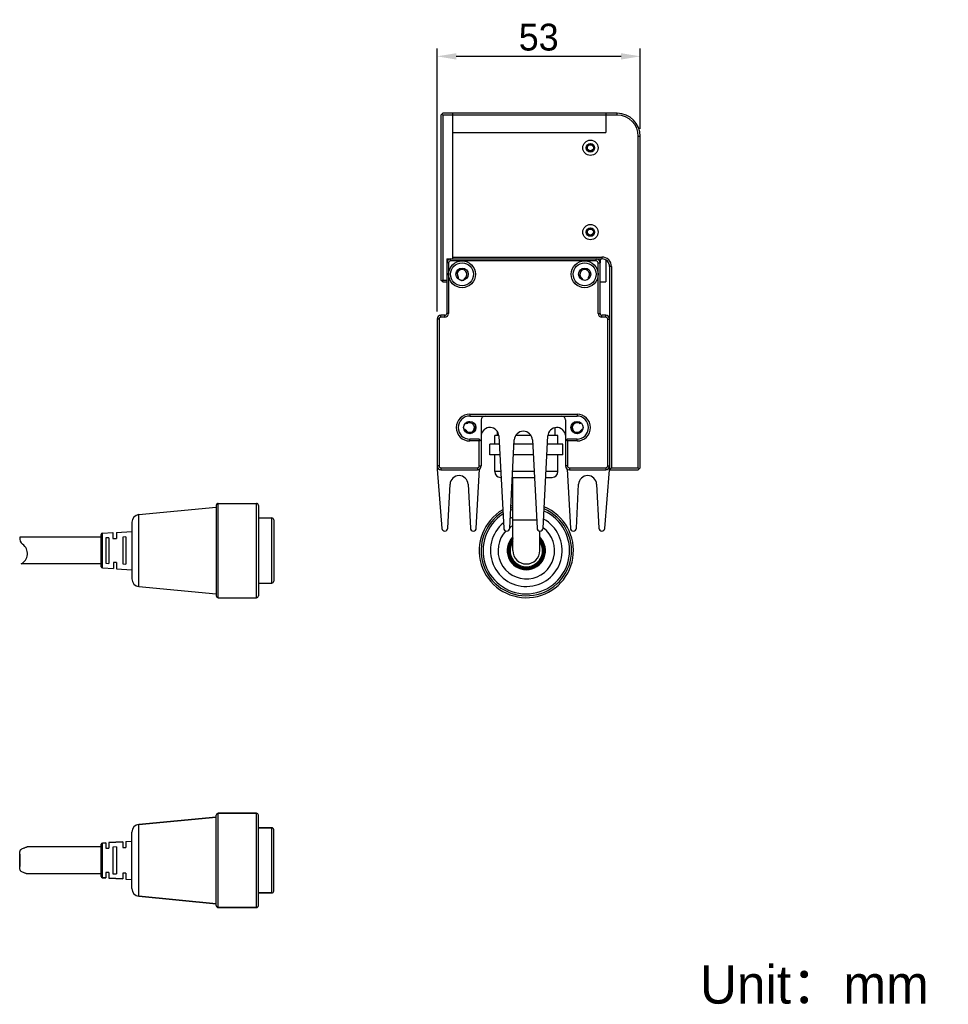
# Model space of a CAD drawing. Header units: millimetres. Extents: x 148 to 397, y 531 to 675.
# Tile 2 of 2: x 276 to 397, y 531 to 659. Entities that reach past the tile are written whole.
import ezdxf

# ---------------------------------------------------------------- set-up
doc = ezdxf.new("R2010")
doc.units = ezdxf.units.MM
doc.header["$LTSCALE"] = 23.1
doc.header["$PDMODE"] = 3
doc.header["$PDSIZE"] = 8
doc.layers.get('0').update_dxf_attribs({"linetype": 'CONTINUOUS'})
doc.layers.get('Defpoints').update_dxf_attribs({"linetype": 'CONTINUOUS'})
doc.layers.add('标注', color=3, linetype='CONTINUOUS', lineweight=25)
doc.layers.add('粗实线', color=7, linetype='CONTINUOUS', lineweight=30)
doc.styles.get("Standard").update_dxf_attribs({"font": 'simfang.ttf'})
doc.dimstyles.new('CST Standard', dxfattribs={"dimtxt": 3.5, "dimasz": 2.5, "dimexe": 1, "dimexo": 1, "dimgap": 0.6, "dimtad": 1, "dimtoh": 1, "dimdsep": 46, "dimtxsty": 'STANDARD', "dimcen": -2.5, "dimdle": 5, "dimclrd": 9, "dimclre": 9, "dimadec": 1, "dimazin": 2, "dimtfac": 1, "dimtofl": 0, "dimtmove": 0, "dimatfit": 0, "dimfxl": 1, "dimtolj": 1, "dimarcsym": 0})

# ---------------------------------------------------------------- blocks, each defined once
blk = doc.blocks.new('*D39')
at = {"layer": 'Defpoints', "color": 0}
for p in [(357.24, 654.43), (357.24, 643.99), (330.74, 620.14)]:
    blk.add_point(p, dxfattribs=at)
at = {"layer": '标注', "color": 9, "linetype": 'Continuous', "lineweight": -2, "ltscale": 3}
for p, q in [((330.74, 621.14), (330.74, 655.43)), ((357.24, 644.99), (357.24, 655.43)), ((333.24, 654.43), (354.74, 654.43))]:
    blk.add_line(p, q, dxfattribs=at)
at = {"layer": '标注', "color": 9}
for points in [[(333.24, 654.84), (333.24, 654.01), (330.74, 654.43)], [(354.74, 654.01), (354.74, 654.84), (357.24, 654.43)]]:
    blk.add_solid(points, dxfattribs=at)
at = {"layer": '标注', "color": 7, "insert": (343.99, 656.91), "char_height": 3.5, "attachment_point": 5}
blk.add_mtext('\\A1;\\A1;{\\fFZLanTingHei-R-GBK|b0|i0|c134|p2;53}', dxfattribs=at)

msp = doc.modelspace()

# ---------------------------------------------------------------- linework, layer by layer
at = {"layer": '粗实线', "color": 0, "linetype": 'Continuous'}
for p, q in [((331.4895, 646.9932), (331.2395, 646.7432)), ((331.2395, 646.7432), (331.2395, 625.2432)), ((331.4895, 646.7432), (331.3645, 646.8682)), ((354.2395, 646.9932), (331.4895, 646.9932)), ((354.2395, 646.7432), (331.4895, 646.7432)), ((331.4895, 646.7432), (331.4895, 625.2432)), ((332.7395, 646.9932), (332.7395, 627.9932)), ((352.7395, 646.9932), (352.7395, 644.4932)), ((354.2395, 646.7432), (354.2395, 646.9932)), ((332.7395, 644.4932), (352.7395, 644.4932)), ((356.9895, 643.9932), (357.2395, 643.9932)), ((356.9895, 600.7432), (356.9895, 643.9932)), ((357.2395, 600.7432), (357.2395, 643.9932)), ((332.7395, 628.2432), (352.2395, 628.2432)), ((352.2395, 628.2432), (352.2395, 627.9932)), ((331.9895, 627.9932), (352.2395, 627.9932)), ((331.9895, 627.9932), (331.9895, 624.9932)), ((332.2389, 627.4932), (331.9895, 627.4932)), ((332.2389, 627.4932), (332.2389, 620.8932)), ((332.4889, 627.7432), (332.4889, 627.9932)), ((351.4901, 627.7432), (332.4889, 627.7432)), ((351.4901, 627.7432), (351.4901, 627.9932)), ((351.7401, 627.4932), (351.9901, 627.4932)), ((351.7401, 620.8932), (351.7401, 627.4932)), ((351.9895, 627.9932), (351.9895, 627.5068)), ((351.9901, 620.8932), (351.9901, 627.4932)), ((352.7395, 627.8592), (352.7395, 624.9932)), ((353.4895, 626.9932), (353.2395, 626.9932)), ((353.2395, 626.9932), (353.2395, 600.4932)), ((353.4895, 626.9932), (353.4895, 600.7432)), ((331.4895, 624.9932), (331.2395, 625.2432)), ((331.4895, 625.2432), (331.3645, 625.1182)), ((331.4895, 625.2432), (331.9895, 625.2432)), ((331.4895, 624.9932), (331.9895, 624.9932)), ((331.9889, 624.9932), (331.9889, 620.8932)), ((334.2395, 625.2494), (334.2395, 625.2333)), ((349.7395, 625.2494), (349.7395, 625.2333)), ((351.9895, 624.9932), (352.7395, 624.9932)), ((331.7389, 620.6432), (331.2395, 620.6432)), ((331.2395, 620.3932), (331.2395, 620.6432)), ((331.7389, 620.3932), (331.7389, 620.6432)), ((332.2389, 620.8932), (331.9889, 620.8932)), ((351.7401, 620.8932), (351.9901, 620.8932)), ((352.2401, 620.3932), (352.2401, 620.6432)), ((352.7395, 620.6432), (352.2401, 620.6432)), ((352.7395, 620.3932), (352.7395, 620.6432)), ((330.9895, 620.1432), (330.7395, 620.1432)), ((330.7395, 620.1432), (330.7395, 600.5432)), ((330.9895, 620.1432), (330.9895, 600.9932)), ((331.7389, 620.3932), (331.2395, 620.3932)), ((352.7395, 620.3932), (352.2401, 620.3932)), ((352.9895, 600.9932), (352.9895, 620.1432)), ((352.9895, 620.1432), (353.2395, 620.1432)), ((334.9895, 607.7432), (334.9895, 607.4932)), ((334.9895, 607.7432), (348.9895, 607.7432)), ((348.9895, 607.7432), (348.9895, 607.4932)), ((334.4369, 606.5709), (334.4927, 606.55)), ((334.9895, 607.4932), (348.9895, 607.4932)), ((336.4895, 606.9932), (336.4895, 600.9932)), ((347.4895, 606.9932), (347.4895, 600.9932)), ((349.4863, 606.55), (349.5422, 606.5709)), ((334.2616, 605.7823), (334.2164, 605.7892)), ((338.6254, 604.9432), (338.6254, 605.4522)), ((346.1254, 604.9432), (346.1254, 605.9815)), ((349.7626, 605.7892), (349.7174, 605.7823)), ((334.9895, 604.2432), (334.9895, 604.4932)), ((336.2395, 604.4932), (334.9895, 604.4932)), ((336.2395, 604.2432), (334.9895, 604.2432)), ((336.2395, 604.4932), (336.4895, 604.2432)), ((336.2395, 604.2432), (336.3645, 604.3682)), ((336.2395, 600.9932), (336.2395, 604.2432)), ((337.6254, 602.4432), (337.6254, 603.8432)), ((338.8523, 603.8432), (337.6254, 603.8432)), ((337.6255, 602.4432), (337.6255, 603.8432)), ((338.2504, 603.8432), (338.2504, 604.9432)), ((338.797, 604.9432), (338.2516, 604.9432)), ((338.797, 604.9035), (339.425, 592.8626)), ((340.204, 592.8627), (340.8045, 604.3799)), ((343.2025, 603.8432), (340.7765, 603.8432)), ((342.998, 604.9432), (340.981, 604.9432)), ((343.1745, 604.3799), (343.775, 592.8627)), ((344.554, 592.8626), (345.182, 604.9035)), ((347.1254, 603.8432), (345.1267, 603.8432)), ((346.4992, 604.9432), (345.182, 604.9432)), ((346.5004, 603.8432), (346.5004, 604.9432)), ((347.1253, 602.4432), (347.1253, 603.8432)), ((347.1254, 602.4432), (347.1254, 603.8432)), ((347.7395, 604.4932), (347.4895, 604.2432)), ((347.6145, 604.3682), (347.7395, 604.2432)), ((348.9895, 604.4932), (347.7395, 604.4932)), ((347.7395, 604.2432), (347.7395, 600.9932)), ((348.9895, 604.2432), (347.7395, 604.2432)), ((348.9895, 604.2432), (348.9895, 604.4932)), ((338.9253, 602.4432), (337.6254, 602.4432)), ((338.2504, 600.2432), (338.2504, 602.4432)), ((343.2755, 602.4432), (340.7035, 602.4432)), ((347.1254, 602.4432), (345.0537, 602.4432)), ((346.5004, 600.2432), (346.5004, 602.4432)), ((330.9895, 600.9932), (330.7395, 600.9932)), ((330.7395, 600.5432), (331.3532, 592.8296)), ((331.2395, 600.7432), (331.2395, 600.4932)), ((331.2395, 600.7432), (335.9895, 600.7432)), ((331.2395, 600.4932), (335.9895, 600.4932)), ((335.854, 592.8626), (336.256, 600.5707)), ((335.9895, 600.7432), (335.9895, 600.4932)), ((336.2395, 600.9932), (336.4895, 600.9932)), ((339.0401, 600.2432), (338.2504, 600.2432)), ((343.3902, 600.2432), (340.5888, 600.2432)), ((346.5004, 600.2432), (344.9389, 600.2432)), ((347.7395, 600.9932), (347.4895, 600.9932)), ((347.723, 600.5707), (348.125, 592.8626)), ((347.9895, 600.7432), (347.9895, 600.4932)), ((347.9895, 600.7432), (352.7395, 600.7432)), ((347.9895, 600.4932), (352.7395, 600.4932)), ((352.6258, 592.8296), (353.2356, 600.4935)), ((352.7395, 600.7432), (352.7395, 600.4932)), ((352.9895, 600.9932), (353.2395, 600.9932)), ((353.2395, 600.4932), (353.4895, 600.7432)), ((353.2395, 600.4932), (356.9895, 600.4932)), ((353.4895, 600.7432), (356.9895, 600.7432)), ((357.2395, 600.7432), (356.9895, 600.4932)), ((356.9895, 600.7432), (357.1145, 600.6182)), ((339.0792, 599.4932), (339.0014, 599.4932)), ((340.5497, 599.4932), (343.4293, 599.4932)), ((340.6254, 589.9432), (340.6254, 599.4932)), ((344.8998, 599.4932), (345.7494, 599.4932)), ((332.129, 592.8628), (332.4271, 598.6092)), ((334.7769, 598.6091), (335.075, 592.8628)), ((348.904, 592.8628), (349.2021, 598.6091)), ((351.5519, 598.6092), (351.85, 592.8628)), ((291.8307, 594.6295), (301.9256, 595.5924)), ((301.9256, 595.8424), (301.9256, 584.0439)), ((302.1756, 583.7939), (302.1756, 596.0924)), ((302.1756, 596.0924), (307.1756, 596.0924)), ((307.1756, 583.7939), (307.1756, 596.0924)), ((307.4256, 595.8424), (307.4256, 584.0439)), ((290.9256, 593.634), (290.9256, 586.2523)), ((291.8307, 585.2568), (291.8307, 594.6295)), ((307.4256, 594.1932), (309.1756, 594.1932)), ((309.1756, 585.6932), (309.1756, 594.1932)), ((309.4256, 593.9432), (309.4256, 585.9432)), ((340.6254, 593.9432), (343.7187, 593.9432)), ((287.0663, 592.2019), (288.4256, 592.2869)), ((288.4256, 592.2869), (288.4256, 591.5092)), ((288.9256, 592.3182), (290.9256, 592.4432)), ((288.9256, 592.3181), (288.9256, 591.5211)), ((344.1254, 589.9432), (344.1254, 592.495)), ((286.9256, 591.6932), (276.2981, 591.6932)), ((286.9256, 587.8341), (286.9256, 592.0522)), ((287.0663, 587.6844), (287.0663, 592.2019)), ((287.9256, 591.6181), (287.5264, 591.5932)), ((287.5264, 591.5932), (287.5264, 588.2932)), ((287.9256, 591.6181), (287.9256, 588.2682)), ((288.4256, 591.5092), (288.9256, 591.5211)), ((290.1256, 591.7182), (289.7256, 591.6932)), ((289.7256, 591.6932), (289.7256, 588.1932)), ((290.1256, 591.7182), (290.1256, 588.1682)), ((286.9256, 588.1932), (276.4691, 588.1932)), ((287.0663, 587.6844), (288.5256, 587.5932)), ((287.5264, 588.2932), (287.9256, 588.2682)), ((288.5256, 588.3747), (288.5256, 587.5932)), ((288.9256, 588.3652), (288.5256, 588.3747)), ((288.9256, 588.3652), (288.9256, 587.5682)), ((288.9256, 587.5682), (290.9256, 587.4432)), ((289.7256, 588.1932), (290.1256, 588.1682)), ((291.8307, 585.2568), (301.9256, 584.2939)), ((307.4256, 585.6932), (309.1756, 585.6932)), ((302.1756, 583.7939), (307.1756, 583.7939)), ((291.8307, 554.2063), (301.9256, 555.1692)), ((301.9256, 555.1692), (291.8307, 554.2063)), ((301.9256, 543.6207), (301.9256, 555.4192)), ((302.1756, 543.3707), (302.1756, 555.6692)), ((302.1756, 555.6692), (307.1756, 555.6692)), ((307.1756, 555.6692), (302.1756, 555.6692)), ((307.1756, 543.3707), (307.1756, 555.6692)), ((307.4256, 543.6207), (307.4256, 555.4192)), ((291.8307, 544.8337), (291.8307, 554.2063)), ((307.4256, 553.77), (309.1756, 553.77)), ((309.1756, 553.77), (307.4256, 553.77)), ((309.1756, 545.27), (309.1756, 553.77)), ((290.9256, 545.8291), (290.9256, 553.2108)), ((309.4256, 545.52), (309.4256, 553.52)), ((286.9256, 551.27), (277.2335, 551.27)), ((286.9256, 551.27), (277.2335, 551.27)), ((286.9256, 547.4109), (286.9256, 551.6291)), ((287.0663, 551.7788), (287.5264, 551.8075)), ((287.5264, 551.8075), (287.0663, 551.7788)), ((287.0663, 547.2612), (287.0663, 551.7788)), ((287.5264, 551.8075), (287.5264, 551.1044)), ((287.9256, 551.8325), (289.7256, 551.945)), ((289.7256, 551.945), (287.9256, 551.8325)), ((287.9256, 551.8325), (287.9256, 551.1144)), ((288.9256, 551.295), (288.4256, 551.2637)), ((288.4256, 551.2637), (288.4256, 547.7762)), ((288.9256, 551.295), (288.9256, 547.745)), ((289.7256, 551.945), (289.7256, 551.1987)), ((289.7256, 551.1987), (290.1256, 551.2087)), ((290.1256, 551.97), (290.9256, 552.02)), ((290.1256, 551.97), (290.1256, 551.2087)), ((276.2756, 550.3202), (276.2756, 548.7197)), ((287.5264, 551.1044), (287.9256, 551.1144)), ((286.9256, 547.77), (277.2335, 547.77)), ((286.9256, 547.77), (277.2335, 547.77)), ((287.5264, 547.9356), (287.5264, 547.2324)), ((287.9256, 547.9256), (287.5264, 547.9356)), ((287.9256, 547.9256), (287.9256, 547.2075)), ((288.4256, 547.7762), (288.9256, 547.745)), ((289.7256, 547.8413), (289.7256, 547.095)), ((290.1256, 547.8312), (289.7256, 547.8413)), ((290.1256, 547.8312), (290.1256, 547.07)), ((287.0663, 547.2612), (287.5264, 547.2324)), ((287.5264, 547.2324), (287.0663, 547.2612)), ((287.9256, 547.2075), (289.7256, 547.095)), ((289.7256, 547.095), (287.9256, 547.2075)), ((290.1256, 547.07), (290.9256, 547.02)), ((291.8307, 544.8337), (301.9256, 543.8707)), ((301.9256, 543.8707), (291.8307, 544.8337)), ((307.4256, 545.27), (309.1756, 545.27)), ((309.1756, 545.27), (307.4256, 545.27)), ((302.1756, 543.3707), (307.1756, 543.3707)), ((307.1756, 543.3707), (302.1756, 543.3707))]:
    msp.add_line(p, q, dxfattribs=at)
for centre, radius in [((350.7395, 642.4932), 1), ((350.7395, 642.4932), 0.55), ((350.7395, 642.4932), 0.4), ((350.7395, 631.4932), 1), ((350.7395, 631.4932), 0.55), ((350.7395, 631.4932), 0.4), ((333.9895, 625.9932), 1.75), ((333.9895, 625.9932), 1.5), ((349.9895, 625.9932), 1.75), ((349.9895, 625.9932), 1.5), ((333.9895, 625.9932), 0.8), ((349.9895, 625.9932), 0.8), ((334.9895, 605.9932), 0.8), ((348.9895, 605.9932), 0.8)]:
    msp.add_circle(centre, radius, dxfattribs=at)
for centre, radius, start, end in [((354.2395, 643.9932), 3, 0, 90), ((354.2395, 643.9932), 2.75, 0, 90), ((350.7395, 642.4932), 0.5, 75, 15), ((350.7395, 631.4932), 0.5, 75, 15), ((352.2395, 626.9932), 1.25, 0, 90), ((332.4889, 627.4932), 0.5, 90, 178.434374), ((332.4889, 627.4932), 0.25, 90, 180), ((351.4901, 627.4932), 0.5, 0, 90), ((351.4901, 627.4932), 0.25, 0, 90), ((352.2395, 626.9932), 1, 0, 90), ((333.9895, 625.9932), 0.625, 306.483737, 215.1714), ((349.9895, 625.9932), 0.625, 324.8286, 233.516263), ((333.2334, 625.4603), 0.3, 338.663701, 35.171399), ((333.9889, 625.9932), 0.8, 256.50036, 288.260156), ((334.5395, 625.2494), 0.3, 126.483737, 180), ((349.4395, 625.2494), 0.3, 0, 53.516263), ((350.7456, 625.4603), 0.3, 144.828601, 201.336299), ((331.2395, 620.1432), 0.5, 90, 180), ((331.7389, 620.8932), 0.5, 270, 0), ((331.7389, 620.8932), 0.25, 270, 0), ((352.2401, 620.8932), 0.5, 180, 270), ((352.2401, 620.8932), 0.25, 180, 270), ((352.7395, 620.1432), 0.5, 0, 90), ((331.2395, 620.1432), 0.25, 90, 180), ((352.7395, 620.1432), 0.25, 0, 90), ((334.9895, 605.9932), 1.75, 90, 270), ((348.9895, 605.9932), 1.75, 270, 90), ((334.9895, 605.9932), 1.5, 90, 270), ((334.9895, 605.9932), 0.625, 213.264385, 115.062473), ((334.9895, 605.9932), 0.75, 75, 131.887217), ((334.5977, 606.8311), 0.3, 249.513883, 295.062473), ((336.9895, 606.9932), 0.5, 90, 180), ((346.9895, 606.9932), 0.5, 0, 90), ((348.9895, 605.9932), 0.75, 75, 343.55786), ((348.9895, 605.9932), 0.625, 64.937527, 326.735615), ((348.9895, 605.9932), 1.5, 270, 90), ((349.3813, 606.8311), 0.3, 244.937527, 290.486117), ((334.2161, 605.4858), 0.3, 33.264385, 81.264062), ((334.9895, 605.9932), 0.75, 196.44214, 15), ((337.6395, 604.8432), 1.1591, 2.985774, 172.83861), ((341.9895, 604.3182), 1.1866, 2.98494, 177.01506), ((346.3395, 604.8432), 1.1591, 7.16139, 177.014226), ((349.7629, 605.4858), 0.3, 98.735938, 146.735615), ((331.2395, 600.9932), 0.5, 180, 270), ((331.2395, 600.9932), 0.25, 180, 270), ((335.9895, 600.9932), 0.5, 270, 0), ((335.9895, 600.9932), 0.25, 270, 0), ((339.0004, 600.2432), 0.75, 180, 270), ((345.7504, 600.2432), 0.75, 270, 0), ((347.9895, 600.9932), 0.5, 180, 270), ((347.9895, 600.9932), 0.25, 180, 270), ((352.7395, 600.9932), 0.5, 270, 0), ((352.7395, 600.9932), 0.25, 270, 0), ((333.602, 598.5482), 1.1765, 2.969851, 177.029943), ((350.377, 598.5482), 1.1765, 2.970057, 177.030149), ((302.1756, 595.8424), 0.25, 90, 180), ((307.1756, 595.8424), 0.25, 0, 90), ((342.3754, 589.9432), 6.1493, 120.097049, 67.770204), ((342.3754, 589.9432), 5.8993, 121.323669, 66.93639), ((342.3754, 589.9432), 5.6493, 122.634788, 66.010525), ((342.3754, 589.9432), 5.6493, 108.07724, 111.330742), ((342.3754, 589.9432), 5.8993, 107.309837, 110.255613), ((342.3754, 589.9432), 6.1493, 106.581917, 109.264483), ((291.9256, 593.634), 1, 95.448826, 180), ((309.1756, 593.9432), 0.25, 0, 90), ((342.3754, 589.9432), 4.6863, 129.611025, 61.386971), ((342.3754, 589.9432), 4.6863, 111.987997, 116.800265), ((331.7395, 592.883), 0.39, 187.865525, 357.029943), ((335.4645, 592.883), 0.39, 182.969851, 357.014226), ((342.3754, 589.9432), 3.6908, 135.95994, 53.72312), ((339.8145, 592.883), 0.39, 182.985774, 357.01506), ((342.3754, 589.9432), 3.6908, 118.382118, 126.039049), ((344.1645, 592.883), 0.39, 182.98494, 357.014226), ((348.5145, 592.883), 0.39, 182.985774, 357.030149), ((352.2395, 592.883), 0.39, 182.970057, 352.134475), ((277.1756, 591.4932), 0.9, 167.160412, 234.752493), ((287.0756, 592.0522), 0.15, 93.576334, 180), ((342.3754, 589.9432), 2.5, 134.55152, 45.44848), ((342.3754, 589.9432), 2.45, 135.675197, 226.426421), ((342.3754, 589.9432), 2.425, 136.289293, 226.190833), ((342.3754, 589.9432), 2.3125, 139.298093, 226.410919), ((342.3754, 589.9432), 2.2875, 140.006333, 226.161595), ((342.3754, 589.9432), 2.2588, 140.886574, 39.113426), ((342.3754, 589.9432), 2.1091, 146.374541, 33.625463), ((342.3754, 589.9432), 2.375, 137.511176, 138.362934), ((335.888, 579.1275), 13.2593, 69.066, 69.18162), ((342.3754, 589.9432), 2.2875, 313.838405, 39.993667), ((342.3754, 589.9432), 2.3125, 313.589081, 40.701907), ((342.3754, 589.9432), 2.425, 313.809167, 43.710707), ((342.3754, 589.9432), 2.45, 313.573579, 44.324803), ((348.8628, 579.1275), 13.2593, 110.81838, 110.934), ((342.3754, 589.9432), 2.375, 41.637066, 42.488824), ((275.7906, 589.5332), 1.5, 296.699493, 54.752493), ((342.3754, 589.9432), 1.75, 180, 0), ((287.0756, 587.8341), 0.15, 180, 266.423666), ((335.888, 600.7588), 13.2593, 290.81838, 290.934), ((342.3754, 589.9432), 2.375, 221.637066, 318.362934), ((342.3754, 589.9432), 2.35, 221.868306, 318.131694), ((352.8518, 583.3057), 13.1009, 158.095568, 158.213362), ((352.2538, 583.6807), 12.356, 158.080966, 158.205629), ((332.497, 583.6807), 12.356, 21.794371, 21.919034), ((331.899, 583.3057), 13.1009, 21.786638, 21.904432), ((348.8628, 600.7588), 13.2593, 249.066, 249.18162), ((291.9256, 586.2523), 1, 180, 264.551174), ((309.1756, 585.9432), 0.25, 270, 0), ((302.1756, 584.0439), 0.25, 180, 270), ((307.1756, 584.0439), 0.25, 270, 0), ((302.1756, 555.4192), 0.25, 90, 180), ((307.1756, 555.4192), 0.25, 0, 90), ((291.9256, 553.2108), 1, 95.448826, 180), ((309.1756, 553.52), 0.25, 0, 90), ((287.0756, 551.6291), 0.15, 93.576334, 180), ((287.0756, 547.4109), 0.15, 180, 266.423666), ((291.9256, 545.8291), 1, 180, 264.551174), ((309.1756, 545.52), 0.25, 270, 0), ((302.1756, 543.6207), 0.25, 180, 270), ((307.1756, 543.6207), 0.25, 270, 0)]:
    msp.add_arc(centre, radius, start, end, dxfattribs=at)
for points, knots in [([(276.6562, 551.0686), (276.7203, 551.0924), (276.8383, 551.1391), (276.9986, 551.2039), (277.1134, 551.2464), (277.1885, 551.2658), (277.2197, 551.27), (277.2335, 551.27)], [0, 0, 0, 0, 744.29978843, 1382.40822315, 1885.00538103, 2076.80481962, 2226.44033851, 2226.44033851, 2226.44033851, 2226.44033851]), ([(276.2756, 550.3255), (276.2755, 550.408), (276.2791, 550.5289), (276.3063, 550.6832), (276.3399, 550.7869), (276.3906, 550.8798), (276.4867, 550.9887), (276.5861, 551.0425), (276.6562, 551.0686)], [0, 0, 0, 0, 710.12023065, 1036.99963499, 1346.37890563, 1644.33289993, 1941.95048269, 2585.91323839, 2585.91323839, 2585.91323839, 2585.91323839]), ([(276.2756, 548.7144), (276.2759, 548.8448), (276.2901, 549.1131), (276.3023, 549.52), (276.2901, 549.9268), (276.2759, 550.1951), (276.2756, 550.3255)], [0, 0, 0, 0, 437.22243984, 900.81473337, 1364.40848605, 1801.63424792, 1801.63424792, 1801.63424792, 1801.63424792]), ([(276.6562, 547.9713), (276.5861, 547.9974), (276.4867, 548.0512), (276.3906, 548.1601), (276.3399, 548.253), (276.3063, 548.3567), (276.2791, 548.511), (276.2755, 548.6319), (276.2756, 548.7144)], [0, 0, 0, 0, 645.86239943, 944.35765264, 1243.18860999, 1553.47676184, 1881.31534661, 2593.51556694, 2593.51556694, 2593.51556694, 2593.51556694]), ([(277.2335, 547.77), (277.2197, 547.77), (277.1885, 547.7742), (277.1134, 547.7935), (276.9986, 547.8361), (276.8383, 547.9009), (276.7203, 547.9475), (276.6562, 547.9713)], [0, 0, 0, 0, 150.27516952, 342.89448948, 847.64007695, 1488.47619635, 2235.95775103, 2235.95775103, 2235.95775103, 2235.95775103])]:
    msp.add_open_spline(points, degree=3, knots=knots, dxfattribs=at)

# ---------------------------------------------------------------- texts
at = {"color": 0, "insert": (365.0319, 535.8288), "char_height": 5, "width": 95.244094, "attachment_point": 1}
msp.add_mtext('{\\fFZLanTingHei-R-GBK|b0|i0|c134|p2;Unit：mm}', dxfattribs=at)

# ---------------------------------------------------------------- dimensions: what is measured, and where the dimension line sits
at = {"layer": '标注', "color": 0, "ltscale": 3}
dim = msp.add_linear_dim(base=(357.2395, 654.4255), p1=(330.7395, 620.1432), p2=(357.2395, 643.9932), text='\\A1;{\\fFZLanTingHei-R-GBK|b0|i0|c134|p2;<>}', dimstyle='CST Standard', override={"dimlfac": 2, "dimtxsty": 'STANDARD', "dimsah": 1, "dimclrd": 9, "dimclrt": 7, "dimtzin": 8}, dxfattribs=at)
dim.commit()
dim.dimension.update_dxf_attribs({"geometry": '*D39', "text_midpoint": (343.9895, 656.9129)})

doc.saveas('drawing.dxf')
